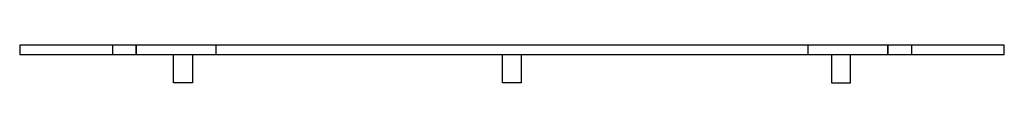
# Model space of a CAD drawing. Header units: millimetres. Extents: x -210 to 210, y -16 to 0.
import ezdxf

# ---------------------------------------------------------------- set-up
doc = ezdxf.new("R2010")
doc.units = ezdxf.units.MM
doc.layers.add('HIDDEN', color=7, linetype='Continuous')
doc.layers.add('THICK', color=7, linetype='Continuous')

msp = doc.modelspace()

# ---------------------------------------------------------------- linework, layer by layer
at = {"layer": 'HIDDEN'}
for p, q in [((-209.5, 0), (-209.5, 0)), ((-170, 0), (-170, -4)), ((-170, 0), (-170, -4)), ((-160, -4), (-160, 0)), ((-160, 0), (-160, -4)), ((-126, 0), (-126, -4)), ((126, -4), (126, 0)), ((160, -4), (160, 0)), ((160, 0), (160, -4)), ((170, 0), (170, -4)), ((170, 0), (170, -4)), ((209.5, 0), (209.5, 0)), ((-209.5, -4), (-209.5, -4)), ((209.5, -4), (209.5, -4))]:
    msp.add_line(p, q, dxfattribs=at)
at = {"layer": 'THICK'}
for p, q in [((-209.5, 0), (-209.5, -4)), ((209.5, 0), (-209.5, 0)), ((209.5, -4), (209.5, 0)), ((-209.5, -4), (209.5, -4)), ((-144, -16), (-144, -4)), ((-136, -4), (-136, -16)), ((-4, -16), (-4, -4)), ((4, -16), (4, -4)), ((136, -4), (136, -16)), ((144, -16), (144, -4)), ((-136, -16), (-144, -16)), ((0, -16), (-4, -16)), ((4, -16), (0, -16)), ((136, -16), (144, -16))]:
    msp.add_line(p, q, dxfattribs=at)

doc.saveas('drawing.dxf')
